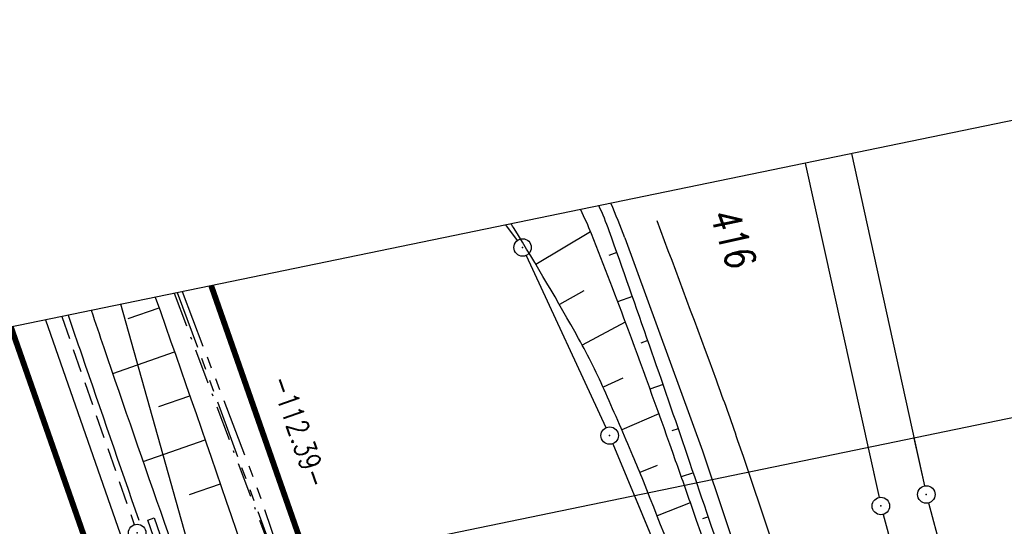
# Model space of a CAD drawing. Extents: x 447045 to 447634, y 442020 to 443192.
# Tile 80 of 82: x 447245 to 447330, y 443148 to 443192. Entities that reach past the tile are written whole.
import ezdxf

# ---------------------------------------------------------------- set-up
doc = ezdxf.new("R2010")
doc.units = 0
doc.header["$LTSCALE"] = 2
doc.header["$MEASUREMENT"] = 0
for name, pattern in [('AUSGEZOGEN', [0]), ('BAB-FM2', [2.6, 1.5, -0.5, 0.1, -0.5]), ('GESTRICH-X2', [1.5, 1, -0.5]), ('PHANTOMX2', [5, 2.5, -0.5, 0.5, -0.5, 0.5, -0.5])]:
    doc.linetypes.add(name, pattern=pattern)
doc.layers.get('0').update_dxf_attribs({"linetype": 'AUSGEZOGEN'})
for name, color, linetype in [('205-ABSTAND', 8, 'AUSGEZOGEN'), ('205-FLSTNR', 8, 'AUSGEZOGEN'), ('205-GRENZL', 8, 'AUSGEZOGEN'), ('205-GRENZL-BAB', 7, 'AUSGEZOGEN'), ('205-GRENZP', 8, 'AUSGEZOGEN'), ('206-GRENZL', 8, 'AUSGEZOGEN'), ('206-GRENZP', 8, 'AUSGEZOGEN'), ('BAB_FM', 5, 'BAB-FM2'), ('BOESCHG', 250, 'AUSGEZOGEN'), ('FBRTOP', 250, 'AUSGEZOGEN'), ('GRABEN', 250, 'AUSGEZOGEN'), ('KANAL', 7, 'GESTRICH-X2'), ('Lichtwellenleiter COLT', 46, 'PHANTOMX2'), ('Lichtwellenleiter GLH', 46, 'PHANTOMX2'), ('MULDE', 250, 'AUSGEZOGEN'), ('Planeinteilung', 250, 'CONTINUOUS'), ('RAHMEN', 7, 'AUSGEZOGEN'), ('SCHLITZRINNE', 200, 'AUSGEZOGEN'), ('SCHSYMBOL', 200, 'AUSGEZOGEN'), ('STRASSE', 250, 'AUSGEZOGEN')]:
    doc.layers.add(name, color=color, linetype=linetype)
doc.styles.add('ROMANS', font='romans.shx', dxfattribs={"width": 0.8})

# ---------------------------------------------------------------- blocks, each defined once
blk = doc.blocks.new('GST')
at = {"color": 0}
blk.add_circle((0, 0), 0.75, dxfattribs=at)
blk.add_point((0, 0), dxfattribs=at)
blk = doc.blocks.new('13')
blk.add_lwpolyline([(0.755, 1.218), (-0.748, 1.218), (-0.748, 1.801), (0.755, 1.801)], close=True)
at = {"rotation": 180}
blk.add_blockref('GST', (0, 0), dxfattribs=at)
blk = doc.blocks.new('1135297')
blk.add_line((0, 297), (0, 0))
at = {"layer": 'RAHMEN'}
blk.add_line((25, 292), (25, 5), dxfattribs=at)

msp = doc.modelspace()

# ---------------------------------------------------------------- hatches: boundary and pattern name
at = {"layer": 'SCHLITZRINNE'}
h = msp.add_hatch(dxfattribs=at)
h.set_pattern_fill('_USER', color=256, scale=1.5, angle=45, style=0, pattern_type=0)
h.set_pattern_definition([(324.6697, (447346.8685, 442714.5348), (0.867434, 1.2237478), [])])
edge = h.paths.add_edge_path(flags=17)
edge.add_line((447346.062, 442716.303), (447346.636, 442716.401))
edge = h.paths.add_edge_path(flags=17)
edge.add_line((447346.887, 442714.919), (447346.313, 442714.822))
edge = h.paths.add_edge_path(flags=17)
edge.add_line((447346.313, 442714.822), (447346.062, 442716.303))
edge = h.paths.add_edge_path(flags=17)
edge.add_line((447346.636, 442716.401), (447346.887, 442714.919))
edge = h.paths.add_edge_path()
edge.add_arc((455543.185, 444109.496), 8314.176, 189.6562418, 189.6840919)
edge.add_arc((393563.554, 433546.012), 54559.204, 9.6655443, 9.6704501, ccw=False)
edge.add_arc((464490.718, 449190.25), 18280.393, 199.256988, 199.2725913)
edge.add_arc((438988.161, 440271.698), 8736.656, 19.2484657, 19.2811136, ccw=False)
edge.add_arc((439684.884, 440514.984), 7998.678, 19.2238186, 19.2484657, ccw=False)
edge.add_arc((551443.681, 479485.608), 110359.837, 199.22381494, 199.23045115)
edge.add_arc((461591.928, 448142.363), 15198.204, 199.2304511, 199.2954143)
edge.add_arc((434066.564, 438505.591), 13965.353, 19.2276444, 19.2954144, ccw=False)
edge.add_arc((446515.339, 442847.448), 781.13, 18.874058, 19.227644, ccw=False)
edge.add_arc((443272.158, 441738.7), 4208.6, 18.721727, 18.874058, ccw=False)
edge.add_arc((445875.745, 442621.066), 1459.558, 18.158793, 18.721727, ccw=False)
edge.add_arc((444728.653, 442244.835), 2666.773, 17.742332, 18.158793, ccw=False)
edge.add_arc((445572.422, 442514.803), 1780.867, 17.477765, 17.742332, ccw=False)
edge.add_arc((445655.922, 442541.095), 1693.325, 17.206446, 17.477765, ccw=False)
edge.add_arc((445949.737, 442632.082), 1385.745, 16.534275, 17.206446, ccw=False)
edge.add_arc((445777.926, 442581.078), 1564.967, 15.901763, 16.534275, ccw=False)
edge.add_arc((444610.25, 442248.417), 2779.104, 15.717077, 15.901763, ccw=False)
edge.add_arc((445469.384, 442490.186), 1886.6, 15.492923, 15.717077, ccw=False)
edge.add_arc((444501.302, 442221.841), 2891.186, 15.151693, 15.492923, ccw=False)
edge.add_arc((444653, 442262.92), 2734.024, 14.800793, 15.151693, ccw=False)
edge.add_arc((445305.387, 442435.297), 2059.248, 14.553227, 14.800793, ccw=False)
edge.add_arc((445661.578, 442527.768), 1691.25, 14.280051, 14.553227, ccw=False)
edge.add_arc((445825.278, 442569.434), 1522.33, 13.754489, 14.280051, ccw=False)
edge.add_arc((444655.973, 442283.209), 2726.158, 13.361751, 13.754489, ccw=False)
edge.add_arc((444873.745, 442334.936), 2502.326, 13.156371, 13.361751, ccw=False)
edge.add_arc((445203.567, 442412.03), 2163.614, 12.935498, 13.156371, ccw=False)
edge.add_arc((445591.152, 442501.052), 1765.936, 12.368518, 12.935498, ccw=False)
edge.add_arc((445707.256, 442526.512), 1647.074, 11.781437, 12.368518, ccw=False)
edge.add_arc((445429.994, 442468.683), 1930.302, 11.594814, 11.781437, ccw=False)
edge.add_arc((442977.06, 441965.399), 4434.335, 11.471684, 11.594814, ccw=False)
edge.add_arc((444371.693, 442248.423), 3011.273, 11.050894, 11.471684, ccw=False)
edge.add_arc((446428.113, 442650.047), 916.002, 10.287945, 11.050894, ccw=False)
edge.add_arc((445293.544, 442444.107), 2069.11, 9.832007, 10.287945, ccw=False)
edge.add_arc((438489.775, 441264.977), 8974.298, 9.6130813, 9.8320068, ccw=False)
edge.add_arc((-516898.981, 279448.69), 977969.75, 9.612262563, 9.613081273, ccw=False)
edge.add_arc((439111.819, 441356.279), 8345.741, 9.6034167, 9.6122792, ccw=False)
edge.add_arc((371773.632, 429962.747), 76641.012, 9.59085446, 9.60341666, ccw=False)
edge.add_arc((456011.655, 444189.168), 8789.873, 189.5423691, 189.651902)
edge.add_arc((455543.185, 444109.496), 8314.676, 189.651902, 189.6840919)
edge.add_arc((393564.924, 433546.246), 54557.314, 9.665544, 9.6704498, ccw=False)
edge.add_line((447347.776, 442706.232), (447348.269, 442706.316))
h = msp.add_hatch(dxfattribs=at)
h.set_pattern_fill('_USER', color=256, scale=1.5, angle=45, style=0, pattern_type=0)
h.set_pattern_definition([(334.2696, (447234.5127, 443158.8401), (0.651206, 1.35127), [])])
edge = h.paths.add_edge_path()
edge.add_arc((464490.718, 449190.25), 18279.893, 199.256988, 199.2725913)
edge.add_arc((438988.285, 440271.741), 8737.025, 19.2538486, 19.2811134, ccw=False)
edge.add_line((447233.134, 443161.27), (447233.606, 443161.435))
edge.add_arc((464490.718, 449190.25), 18280.393, 199.256988, 199.2725913)
edge.add_arc((438988.161, 440271.698), 8736.656, 19.2484657, 19.2811136, ccw=False)
edge.add_arc((439684.884, 440514.984), 7998.678, 19.2238186, 19.2484657, ccw=False)
edge.add_arc((551443.681, 479485.608), 110359.837, 199.22381494, 199.23045115)
edge.add_arc((461591.928, 448142.363), 15198.204, 199.2304511, 199.2954143)
edge.add_arc((434066.564, 438505.591), 13965.353, 19.2276444, 19.2954144, ccw=False)
edge.add_arc((446515.339, 442847.448), 781.13, 18.874058, 19.227644, ccw=False)
edge.add_arc((443272.158, 441738.7), 4208.6, 18.721727, 18.874058, ccw=False)
edge.add_arc((445875.745, 442621.066), 1459.558, 18.158793, 18.721727, ccw=False)
edge.add_arc((444728.653, 442244.835), 2666.773, 17.742332, 18.158793, ccw=False)
edge.add_arc((445572.422, 442514.803), 1780.867, 17.477765, 17.742332, ccw=False)
edge.add_arc((445655.922, 442541.095), 1693.325, 17.206446, 17.477765, ccw=False)
edge.add_arc((445949.737, 442632.082), 1385.745, 16.534275, 17.206446, ccw=False)
edge.add_arc((445777.926, 442581.078), 1564.967, 15.901763, 16.534275, ccw=False)
edge.add_arc((444610.25, 442248.417), 2779.104, 15.717077, 15.901763, ccw=False)
edge.add_arc((445469.384, 442490.186), 1886.6, 15.492923, 15.717077, ccw=False)
edge.add_arc((444501.302, 442221.841), 2891.186, 15.151693, 15.492923, ccw=False)
edge.add_arc((444653, 442262.92), 2734.024, 14.800793, 15.151693, ccw=False)
edge.add_arc((445305.387, 442435.297), 2059.248, 14.553227, 14.800793, ccw=False)
edge.add_arc((445661.578, 442527.768), 1691.25, 14.280051, 14.553227, ccw=False)
edge.add_arc((445825.278, 442569.434), 1522.33, 13.754489, 14.280051, ccw=False)
edge.add_arc((444655.973, 442283.209), 2726.158, 13.361751, 13.754489, ccw=False)
edge.add_arc((444873.745, 442334.936), 2502.326, 13.156371, 13.361751, ccw=False)
edge.add_arc((445203.567, 442412.03), 2163.614, 12.935498, 13.156371, ccw=False)
edge.add_arc((445591.152, 442501.052), 1765.936, 12.368518, 12.935498, ccw=False)
edge.add_arc((445707.256, 442526.512), 1647.074, 11.781437, 12.368518, ccw=False)
edge.add_arc((445429.994, 442468.683), 1930.302, 11.594814, 11.781437, ccw=False)
edge.add_arc((442977.06, 441965.399), 4434.335, 11.471684, 11.594814, ccw=False)
edge.add_arc((444371.693, 442248.423), 3011.273, 11.050894, 11.471684, ccw=False)
edge.add_arc((446428.113, 442650.047), 916.002, 10.287945, 11.050894, ccw=False)
edge.add_arc((445293.544, 442444.107), 2069.11, 9.832007, 10.287945, ccw=False)
edge.add_arc((438489.775, 441264.977), 8974.298, 9.6130813, 9.8320068, ccw=False)
edge.add_arc((-516898.981, 279448.69), 977969.75, 9.612262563, 9.613081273, ccw=False)
edge.add_arc((439111.819, 441356.279), 8345.741, 9.6034167, 9.6122792, ccw=False)
edge.add_arc((371773.632, 429962.747), 76641.012, 9.59085446, 9.60341666, ccw=False)
edge.add_arc((456011.655, 444189.168), 8789.873, 189.5423691, 189.651902)
edge.add_arc((455543.185, 444109.496), 8314.676, 189.651902, 189.6840919)
edge.add_arc((393564.924, 433546.246), 54557.314, 9.665544, 9.6704498, ccw=False)

# ---------------------------------------------------------------- linework, layer by layer
at = {"layer": '205-GRENZL'}
for p, q in [((447316.486, 443180.056), (447322.749, 443151.542)), ((447312.519, 443179.238), (447318.848, 443150.552)), ((447286.789, 443173.935), (447287.806, 443172.597)), ((447288.575, 443171.32), (447295.415, 443156.541)), ((447296.017, 443155.167), (447305.823, 443131.463)), ((447323.105, 443150.086), (447333.854, 443110.254)), ((447319.208, 443149.096), (447330.382, 443108.274))]:
    msp.add_line(p, q, dxfattribs=at)
at = {"layer": '205-GRENZL-BAB', "const_width": 0.5, "flags": 128}
msp.add_lwpolyline([(447261.534, 443168.729), (447289.782, 443088.097)], dxfattribs=at)
at = {"layer": '205-GRENZL-BAB', "flags": 128}
msp.add_lwpolyline([(447271.449, 443104.173), (447253.795, 443167.134)], dxfattribs=at)
at = {"layer": '206-GRENZL'}
for p, q in [((447317.905, 443154.823), (447318.848, 443150.552)), ((447321.85, 443155.636), (447322.749, 443151.542)), ((447297.867, 443150.693), (447305.823, 443131.463)), ((447323.106, 443150.085), (447333.854, 443110.254)), ((447319.208, 443149.096), (447330.381, 443108.273))]:
    msp.add_line(p, q, dxfattribs=at)
at = {"layer": 'BAB_FM'}
msp.add_lwpolyline([(447258.357, 443168.074), (447267.471, 443143.82), (447285.534, 443091.844), (447287.852, 443084.34)], dxfattribs=at)
at = {"layer": 'BOESCHG'}
for p, q in [((447294.084, 443173.339), (447289.4, 443170.544)), ((447296.356, 443171.559), (447295.667, 443171.314)), ((447293.507, 443168.291), (447291.422, 443167.093)), ((447297.69, 443167.788), (447296.413, 443167.339)), ((447254.423, 443165.898), (447257.057, 443166.827)), ((447297.067, 443165.601), (447293.384, 443163.607)), ((447299.013, 443164.013), (447298.412, 443163.803)), ((447253.081, 443161.193), (447258.384, 443163.054)), ((447296.86, 443160.794), (447295.162, 443160.025)), ((447300.325, 443160.234), (447299.185, 443159.84)), ((447257.042, 443158.349), (447259.705, 443159.278)), ((447299.944, 443157.737), (447296.768, 443156.361)), ((447301.626, 443156.452), (447301.082, 443156.265)), ((447255.685, 443153.65), (447261.019, 443155.5)), ((447299.823, 443153.287), (447298.334, 443152.681)), ((447302.917, 443152.666), (447301.87, 443152.31)), ((447259.662, 443150.801), (447262.326, 443151.72)), ((447302.651, 443150.083), (447299.809, 443148.963)), ((447304.206, 443148.879), (447303.699, 443148.707))]:
    msp.add_line(p, q, dxfattribs=at)
for points in [[(447323.613, 443092.113, -0.000389), (447317.502, 443109.814, -0.000956), (447315.039, 443117.012, -0.000042), (447305.731, 443144.39, 0.000117), (447302.41, 443154.153, 0.001833), (447299.15, 443163.614, 0.001765), (447295.695, 443173.415, 0.022257), (447294.809, 443175.588, 0.017956)], [(447322.27, 443091.489, 0.001632), (447316.581, 443106.327, 0.002437), (447312.69, 443116.234, 0.000048), (447308.568, 443126.579, -0.000259), (447307.802, 443128.502, -0.002619), (447303.318, 443139.959, 0.002502), (447298.628, 443151.951, 0.006629), (447297.728, 443154.133, 0.002672), (447295.396, 443159.504, 0.023269), (447293.066, 443164.189, 0.01114), (447287.539, 443173.614, 0.00148), (447287.277, 443174.036, 0.042272)], [(447256.733, 443167.74, -0.004776), (447270.458, 443127.684, -0.000691), (447287.89, 443074.937, -0.012232), (447288.797, 443071.932, -0.003466), (447294.639, 443050.141, 0.00261), (447302.349, 443021.184, 0.000486), (447307.792, 443001.239, -0.000801), (447311.085, 442989.142, -0.003177), (447316.569, 442968.344, -0.002215), (447324.115, 442938.423, -0.003054), (447324.737, 442935.844, -0.000162), (447336.084, 442887.394, -0.004893)]]:
    msp.add_lwpolyline(points, format="xyb", dxfattribs=at)
at = {"layer": 'FBRTOP', "color": 0}
for points in [[(447425.734, 442335.028, -0.000003), (447426.43, 442330.92, -0.000001), (447429.908, 442310.379)], [(447358.947, 442729.413, 0.000005), (447365.209, 442692.439, -0.000003), (447371.47, 442655.466, -0.000003), (447379.818, 442606.167, 0.000003), (447388.166, 442556.869)], [(447247.308, 443165.797), (447255.024, 443143.751, -0.000006), (447259.153, 443131.952, 0.000022), (447263.282, 443120.153, 0.000246), (447263.322, 443120.04, -0.000037), (447263.588, 443119.281, -0.001707), (447266.645, 443110.475, -0.001063), (447271.472, 443096.317, -0.001991), (447274.941, 443085.932, -0.001529), (447279.365, 443072.375, -0.001558), (447283.197, 443060.383, -0.001554), (447286.963, 443048.337, -0.001558), (447290.637, 443036.321, -0.001548), (447294.261, 443024.205, -0.001546), (447297.809, 443012.067, -0.001557), (447301.259, 442999.986, -0.001552), (447304.634, 442987.885, -0.001541)]]:
    msp.add_lwpolyline(points, format="xyb", dxfattribs=at)
at = {"layer": 'FBRTOP', "color": 0, "const_width": 0.5}
for points in [[(447422.776, 442334.528, -0.000003), (447423.472, 442330.419, -0.000001), (447426.95, 442309.878)], [(447395.17, 442329.852, -0.000003), (447395.865, 442325.744, -0.000001), (447399.344, 442305.204)], [(447355.989, 442728.912, 0.000005), (447362.251, 442691.939, -0.000003), (447368.512, 442654.965, -0.000003), (447376.86, 442605.667, 0.000003), (447385.208, 442556.368)], [(447328.383, 442724.238, 0.000005), (447334.644, 442687.263, -0.000003), (447340.906, 442650.289, -0.000003), (447349.254, 442600.991, 0.000003), (447357.602, 442551.694)], [(447216.674, 443159.483, -0.000001), (447217.506, 443157.106), (447225.764, 443133.51, -0.000006), (447229.893, 443121.712, 0.000024), (447234.022, 443109.914, 0.00024), (447234.057, 443109.813, -0.000035), (447234.302, 443109.115, -0.001704), (447237.326, 443100.404, -0.001064), (447242.09, 443086.43, -0.001991), (447245.508, 443076.2, -0.001529), (447249.864, 443062.85, -0.001558), (447253.637, 443051.04, -0.001554), (447257.346, 443039.179, -0.001558), (447260.965, 443027.346, -0.001548), (447264.532, 443015.415, -0.001546), (447268.026, 443003.462, -0.001557), (447271.424, 442991.565, -0.001552), (447274.747, 442979.649, -0.001541)], [(447244.343, 443165.186), (447252.192, 443142.76, -0.000006), (447256.321, 443130.961, 0.000022), (447260.45, 443119.162, 0.000245), (447260.49, 443119.05, -0.000037), (447260.754, 443118.297, -0.001706), (447263.807, 443109.501, -0.001063), (447268.628, 443095.36, -0.001991), (447272.093, 443084.99, -0.001529), (447276.51, 443071.454, -0.001558), (447280.336, 443059.479, -0.001554), (447284.096, 443047.451, -0.001558), (447287.766, 443035.452, -0.001548), (447291.384, 443023.355, -0.001546), (447294.927, 443011.234, -0.001557), (447298.372, 442999.171, -0.001552), (447301.742, 442987.088, -0.001541)]]:
    msp.add_lwpolyline(points, format="xyb", dxfattribs=at)
at = {"layer": 'GRABEN'}
msp.add_lwpolyline([(447293.218, 443175.26, -0.021243), (447294.146, 443173.184, -0.005602), (447297.317, 443164.931, -0.00416), (447301.368, 443153.736, -0.000663), (447302.81, 443149.627, -0.000083), (447314.265, 443116.84, -0.002886), (447316.743, 443109.609, -0.001191), (447322.606, 443092.036)], format="xyb", dxfattribs=at)
at = {"layer": 'KANAL'}
msp.add_line((447248.709, 443166.086), (447254.938, 443148.219), dxfattribs=at)
at = {"layer": 'Lichtwellenleiter COLT', "flags": 128}
msp.add_lwpolyline([(447258.621, 443168.129), (447271.46, 443133.27), (447287.88, 443081.86), (447309.84, 443012.75), (447321.17, 442970.28), (447336.85, 442908.82), (447344.52, 442875.65)], dxfattribs=at)
at = {"layer": 'Lichtwellenleiter GLH', "flags": 128}
msp.add_lwpolyline([(447259.037, 443168.215), (447265.309, 443151.834), (447279.093, 443111.845), (447290.991, 443072.434), (447309.84, 443012.75), (447312.696, 443003.905), (447321.355, 442972.159), (447331.732, 442933.431), (447344.038, 442881.269), (447352.151, 442831.864), (447362.441, 442776.783), (447362.441, 442776.783), (447385.498, 442641.63), (447385.498, 442641.63), (447399.792, 442555.666), (447401.59, 442547.29), (447405.351, 442530.29), (447408.247, 442515.861), (447412.297, 442495.684), (447415.139, 442489.075), (447418.337, 442478.184), (447421.519, 442464.976), (447421.519, 442464.976), (447427.09, 442431.178), (447433.161, 442395.08), (447433.596, 442392.114), (447442.37, 442339.26), (447446.805, 442314.878), (447447.202, 442307.726), (447447.035, 442305.663), (447448.105, 442303.179), (447455.853, 442257.883), (447455.973, 442254.994), (447459.182, 442233.704), (447462.547, 442212.489), (447466.159, 442189.433), (447469.204, 442166.064), (447470.01, 442158.25), (447477.849, 442087.756), (447478.831, 442082.344), (447479.744, 442076.075), (447482.71, 442066.62), (447482.866, 442066.064), (447484.534, 442055.834)], dxfattribs=at)
at = {"layer": 'MULDE'}
for points in [[(447249.256, 443166.199, 0.00011), (447250.424, 443162.779, 0.001842), (447255.329, 443148.595, 0.00032)], [(447251.23, 443166.606, 0.000102), (447252.316, 443163.426, 0.001949), (447257.507, 443148.429, 0.00032), (447272.003, 443107.149, -0.002235), (447274.061, 443101.216, -0.00296), (447277.35, 443091.407, -0.00123), (447285.057, 443067.768, -0.003052), (447294.508, 443037.91, -0.005458), (447299.512, 443021.111, -0.003333), (447303.036, 443008.476, -0.002073), (447308.477, 442988.116, -0.001662), (447316.443, 442957.393, -0.002782), (447321.042, 442938.982, -0.001969), (447325.7, 442919.548, -0.001201), (447333.135, 442887.643, -0.001341), (447339.8, 442858.37, -0.004539), (447341.671, 442849.681, -0.002658)]]:
    msp.add_lwpolyline(points, format="xyb", dxfattribs=at)
at = {"layer": 'SCHLITZRINNE', "flags": 128}
msp.add_lwpolyline([(447233.134, 443161.27, 0.000068), (447234.776, 443156.57, -0.000142), (447236.419, 443151.871, -0.000108), (447237.553, 443148.622, 0.000029), (447241.762, 443136.553, 0.000283), (447247.447, 443120.286, -0.000296), (447252.896, 443104.692, -0.001543), (447254.469, 443100.135, -0.000665), (447258.075, 443089.543, -0.002456), (447262.611, 443075.939, -0.001817), (447268.585, 443057.499, -0.001154), (447271.073, 443049.661, -0.001184), (447273.463, 443042.007, -0.002933), (447278.181, 443026.45, -0.00276), (447283.006, 443009.861, -0.000806), (447285.447, 443001.242, -0.000978), (447287.432, 442994.133, -0.001489), (447291.982, 442977.526, -0.001531), (447296.309, 442961.351, -0.00108), (447298.563, 442952.744, -0.001192), (447300.571, 442944.934, -0.002293), (447303.953, 442931.386, -0.001714), (447308.334, 442913.22, -0.000896), (447310.391, 442904.489, -0.000964), (447312.274, 442896.364, -0.002474), (447316.102, 442879.313, -0.002562), (447319.632, 442862.81, -0.000814), (447320.906, 442856.653, -0.000537), (447322.811, 442847.316, -0.001836), (447327.13, 442825.626, -0.003329), (447329.388, 442813.64, -0.001989), (447332.264, 442797.428, -0.000955), (447338.055, 442763.63, -0.000004), (447340.389, 442749.852, -0.000039), (447340.604, 442748.579, -0.000055), (447343.405, 442732.01, 0.000478), (447346.207, 442715.442, 0.00014), (447346.992, 442710.837, -0.000021), (447347.776, 442706.232, -0.000059)], format="xyb", dxfattribs=at)
at = {"layer": 'SCHLITZRINNE'}
msp.add_lwpolyline([(447237.116, 443151.392, -0.000086), (447238.025, 443148.787, 0.000029), (447242.234, 443136.718, 0.000283), (447247.919, 443120.451, -0.000281), (447253.099, 443105.628, -0.001543)], format="xyb", dxfattribs=at)
at = {"layer": 'STRASSE'}
msp.add_lwpolyline([(447297.026, 443172.83, 0.013914), (447295.833, 443175.799, 0.052959)], format="xyb", dxfattribs=at)
at = {"layer": 'STRASSE', "flags": 128}
msp.add_lwpolyline([(447299.772, 443174.312, -0.002083), (447304.871, 443160.635, -0.005523), (447306.715, 443155.448, -0.011889), (447320.617, 443111.565, 0.038496), (447325.632, 443098.241, 0.013171), (447326.728, 443096.047, 0.022124), (447327.471, 443094.79, 0.03601), (447328.021, 443094.066, 0.006474), (447331.407, 443090.321, 0.038957), (447333.851, 443088.067, 0.026348), (447337.864, 443085.236)], format="xyb", dxfattribs=at)
msp.add_lwpolyline([(447297.026, 443172.83), (447303.689, 443154.559)], dxfattribs=at)
at = {"layer": 'STRASSE'}
msp.add_lwpolyline([(447303.689, 443154.559), (447322.886, 443097.28), (447327.041, 443083.699)], dxfattribs=at)

# ---------------------------------------------------------------- block references
at = {"layer": '205-GRENZP', "rotation": 289.2892292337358}
for p in [(447288.26, 443172), (447295.73, 443155.86), (447322.91, 443150.81), (447319.01, 443149.82)]:
    msp.add_blockref('GST', p, dxfattribs=at)
at = {"layer": '206-GRENZP', "rotation": 281.646770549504}
for p in [(447322.909, 443150.81), (447319.01, 443149.82)]:
    msp.add_blockref('GST', p, dxfattribs=at)
at = {"layer": 'Planeinteilung', "linetype": 'Continuous', "rotation": 281.6467705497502}
msp.add_blockref('1135297', (447081.312, 443131.582), dxfattribs=at)
at = {"layer": 'SCHSYMBOL', "rotation": 289.2892}
msp.add_blockref('13', (447255.183, 443147.51), dxfattribs=at)

# ---------------------------------------------------------------- texts
at = {"layer": '205-ABSTAND', "insert": (447269.094, 443156.218), "char_height": 1.8, "attachment_point": 5, "rotation": 289.30663, "style": 'ROMANS'}
msp.add_mtext('\\A1;-112.39-', dxfattribs=at)
at = {"layer": '205-FLSTNR', "style": 'ROMANS', "oblique": 7, "width": 0.8}
msp.add_text('416', height=2.5, rotation=289.28923, dxfattribs=at).set_placement((447304.264, 443174.869))

doc.saveas('drawing.dxf')
